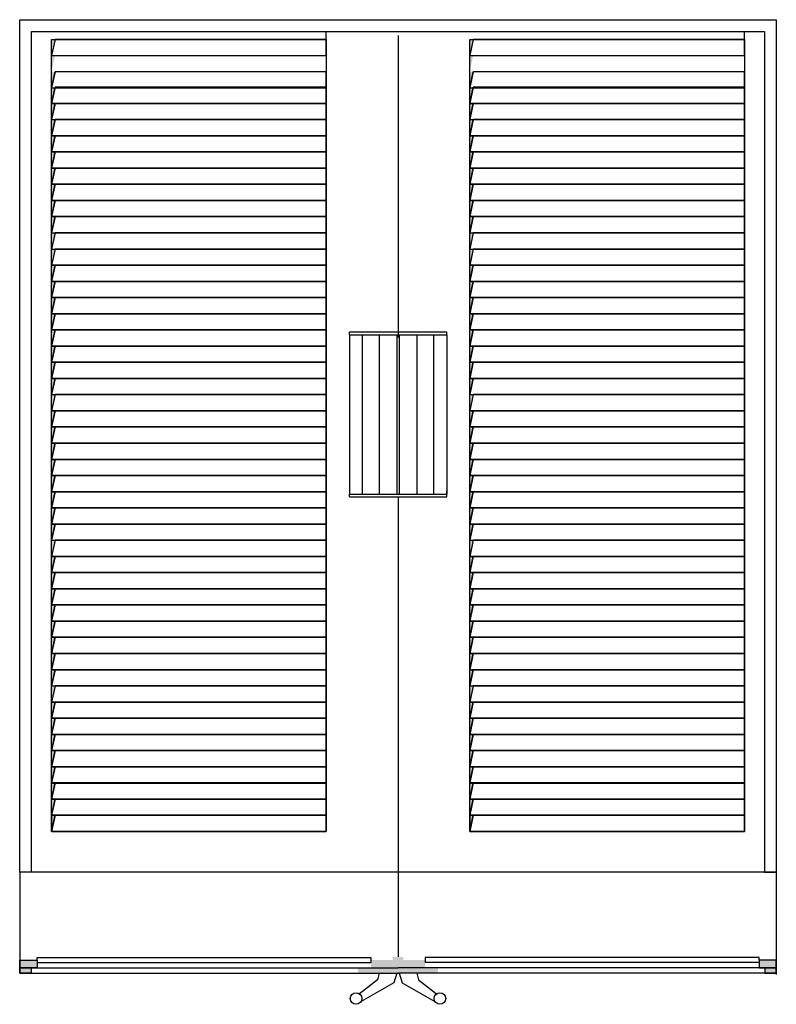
# Model space of a CAD drawing. Header units: millimetres. Extents: x 219.07 to 220.97, y 303.41 to 305.88.
import ezdxf

# ---------------------------------------------------------------- set-up
doc = ezdxf.new("R2010")
doc.units = ezdxf.units.MM

msp = doc.modelspace()

# ---------------------------------------------------------------- hatches: boundary and pattern name
for points in [[(219.1567, 305.8309), (219.148, 305.8309), (219.148, 305.7903)], [(220.2067, 305.8309), (220.198, 305.8309), (220.198, 305.7903)], [(219.1567, 305.7903), (219.148, 305.7903), (219.148, 305.7497)], [(220.2067, 305.7903), (220.198, 305.7903), (220.198, 305.7497)], [(219.1567, 305.7497), (219.148, 305.7497), (219.148, 305.7091)], [(220.2067, 305.7497), (220.198, 305.7497), (220.198, 305.7091)], [(219.1567, 305.7108), (219.148, 305.7108), (219.148, 305.6702)], [(220.2067, 305.7108), (220.198, 305.7108), (220.198, 305.6702)], [(219.1567, 305.6702), (219.148, 305.6702), (219.148, 305.6295)], [(220.2067, 305.6702), (220.198, 305.6702), (220.198, 305.6295)], [(219.1567, 305.6295), (219.148, 305.6295), (219.148, 305.5889)], [(220.2067, 305.6295), (220.198, 305.6295), (220.198, 305.5889)], [(219.1567, 305.5889), (219.148, 305.5889), (219.148, 305.5483)], [(220.2067, 305.5889), (220.198, 305.5889), (220.198, 305.5483)], [(219.1567, 305.5483), (219.148, 305.5483), (219.148, 305.5077)], [(220.2067, 305.5483), (220.198, 305.5483), (220.198, 305.5077)], [(219.1567, 305.5077), (219.148, 305.5077), (219.148, 305.4671)], [(220.2067, 305.5077), (220.198, 305.5077), (220.198, 305.4671)], [(219.1567, 305.4671), (219.148, 305.4671), (219.148, 305.4265)], [(220.2067, 305.4671), (220.198, 305.4671), (220.198, 305.4265)], [(219.1567, 305.4265), (219.148, 305.4265), (219.148, 305.3859)], [(220.2067, 305.4265), (220.198, 305.4265), (220.198, 305.3859)], [(219.1567, 305.3859), (219.148, 305.3859), (219.148, 305.3452)], [(220.2067, 305.3859), (220.198, 305.3859), (220.198, 305.3452)], [(219.1567, 305.3452), (219.148, 305.3452), (219.148, 305.3046)], [(220.2067, 305.3452), (220.198, 305.3452), (220.198, 305.3046)], [(219.1567, 305.3046), (219.148, 305.3046), (219.148, 305.264)], [(220.2067, 305.3046), (220.198, 305.3046), (220.198, 305.264)], [(219.1567, 305.264), (219.148, 305.264), (219.148, 305.2234)], [(220.2067, 305.264), (220.198, 305.264), (220.198, 305.2234)], [(219.1567, 305.2234), (219.148, 305.2234), (219.148, 305.1828)], [(220.2067, 305.2234), (220.198, 305.2234), (220.198, 305.1828)], [(219.1567, 305.1828), (219.148, 305.1828), (219.148, 305.1422)], [(220.2067, 305.1828), (220.198, 305.1828), (220.198, 305.1422)], [(219.1567, 305.1422), (219.148, 305.1422), (219.148, 305.1016)], [(220.2067, 305.1422), (220.198, 305.1422), (220.198, 305.1016)], [(219.1567, 305.1016), (219.148, 305.1016), (219.148, 305.0609)], [(220.2067, 305.1016), (220.198, 305.1016), (220.198, 305.0609)], [(219.1567, 305.0609), (219.148, 305.0609), (219.148, 305.0203)], [(220.2067, 305.0609), (220.198, 305.0609), (220.198, 305.0203)], [(219.1567, 305.0203), (219.148, 305.0203), (219.148, 304.9797)], [(220.2067, 305.0203), (220.198, 305.0203), (220.198, 304.9797)], [(219.1567, 304.9797), (219.148, 304.9797), (219.148, 304.9391)], [(220.2067, 304.9797), (220.198, 304.9797), (220.198, 304.9391)], [(219.1567, 304.9391), (219.148, 304.9391), (219.148, 304.8985)], [(220.2067, 304.9391), (220.198, 304.9391), (220.198, 304.8985)], [(219.1567, 304.8985), (219.148, 304.8985), (219.148, 304.8579)], [(220.2067, 304.8985), (220.198, 304.8985), (220.198, 304.8579)], [(219.1567, 304.8579), (219.148, 304.8579), (219.148, 304.8173)], [(220.2067, 304.8579), (220.198, 304.8579), (220.198, 304.8173)], [(219.1567, 304.8173), (219.148, 304.8173), (219.148, 304.7766)], [(220.2067, 304.8173), (220.198, 304.8173), (220.198, 304.7766)], [(219.1567, 304.7766), (219.148, 304.7766), (219.148, 304.736)], [(220.2067, 304.7766), (220.198, 304.7766), (220.198, 304.736)], [(219.1567, 304.736), (219.148, 304.736), (219.148, 304.6954)], [(220.2067, 304.736), (220.198, 304.736), (220.198, 304.6954)], [(219.1567, 304.6954), (219.148, 304.6954), (219.148, 304.6548)], [(220.2067, 304.6954), (220.198, 304.6954), (220.198, 304.6548)], [(219.1567, 304.6548), (219.148, 304.6548), (219.148, 304.6142)], [(220.2067, 304.6548), (220.198, 304.6548), (220.198, 304.6142)], [(219.1567, 304.6142), (219.148, 304.6142), (219.148, 304.5736)], [(220.2067, 304.6142), (220.198, 304.6142), (220.198, 304.5736)], [(219.1567, 304.5736), (219.148, 304.5736), (219.148, 304.533)], [(220.2067, 304.5736), (220.198, 304.5736), (220.198, 304.533)], [(219.1567, 304.533), (219.148, 304.533), (219.148, 304.4923)], [(220.2067, 304.533), (220.198, 304.533), (220.198, 304.4923)], [(219.1567, 304.4923), (219.148, 304.4923), (219.148, 304.4517)], [(220.2067, 304.4923), (220.198, 304.4923), (220.198, 304.4517)], [(219.1567, 304.4517), (219.148, 304.4517), (219.148, 304.4111)], [(220.2067, 304.4517), (220.198, 304.4517), (220.198, 304.4111)], [(219.1567, 304.4111), (219.148, 304.4111), (219.148, 304.3705)], [(220.2067, 304.4111), (220.198, 304.4111), (220.198, 304.3705)], [(219.1567, 304.3705), (219.148, 304.3705), (219.148, 304.3299)], [(220.2067, 304.3705), (220.198, 304.3705), (220.198, 304.3299)], [(219.1567, 304.3299), (219.148, 304.3299), (219.148, 304.2893)], [(220.2067, 304.3299), (220.198, 304.3299), (220.198, 304.2893)], [(219.1567, 304.2893), (219.148, 304.2893), (219.148, 304.2487)], [(220.2067, 304.2893), (220.198, 304.2893), (220.198, 304.2487)], [(219.1567, 304.2487), (219.148, 304.2487), (219.148, 304.208)], [(220.2067, 304.2487), (220.198, 304.2487), (220.198, 304.208)], [(219.1567, 304.208), (219.148, 304.208), (219.148, 304.1674)], [(220.2067, 304.208), (220.198, 304.208), (220.198, 304.1674)], [(219.1567, 304.1674), (219.148, 304.1674), (219.148, 304.1268)], [(220.2067, 304.1674), (220.198, 304.1674), (220.198, 304.1268)], [(219.1567, 304.1268), (219.148, 304.1268), (219.148, 304.0862)], [(220.2067, 304.1268), (220.198, 304.1268), (220.198, 304.0862)], [(219.1567, 304.0862), (219.148, 304.0862), (219.148, 304.0456)], [(220.2067, 304.0862), (220.198, 304.0862), (220.198, 304.0456)], [(219.1567, 304.0456), (219.148, 304.0456), (219.148, 304.005)], [(220.2067, 304.0456), (220.198, 304.0456), (220.198, 304.005)], [(219.1567, 304.005), (219.148, 304.005), (219.148, 303.9644)], [(220.2067, 304.005), (220.198, 304.005), (220.198, 303.9644)], [(219.1567, 303.9644), (219.148, 303.9644), (219.148, 303.9237)], [(220.2067, 303.9644), (220.198, 303.9644), (220.198, 303.9237)], [(219.1567, 303.9237), (219.148, 303.9237), (219.148, 303.8831)], [(220.2067, 303.9237), (220.198, 303.9237), (220.198, 303.8831)], [(219.1567, 303.8831), (219.148, 303.8831), (219.148, 303.8425)], [(220.2067, 303.8831), (220.198, 303.8831), (220.198, 303.8425)]]:
    msp.add_hatch(color=256).paths.add_polyline_path(points)
h = msp.add_hatch(color=256)
h.paths.add_polyline_path([(219.1115, 303.5002), (219.1115, 303.5195), (219.068, 303.5195), (219.068, 303.5002)])
h.paths.add_polyline_path([(219.068, 303.5002), (219.068, 303.4872), (219.0968, 303.4872), (219.0968, 303.5002)])
h = msp.add_hatch(color=256)
h.paths.add_polyline_path([(220.0306, 303.5278), (220.0043, 303.5278), (220.0043, 303.5197), (220.0306, 303.5197)])
h.paths.add_polyline_path([(220.018, 303.5197), (220.0043, 303.5197), (219.9501, 303.5197), (219.9501, 303.5002), (220.018, 303.5002)])
h.paths.add_polyline_path([(220.018, 303.5002), (219.9501, 303.5002), (219.9177, 303.5002), (219.9177, 303.4872), (220.018, 303.4872)])
h = msp.add_hatch(color=256)
h.paths.add_polyline_path([(220.0053, 303.5278), (220.0316, 303.5278), (220.0316, 303.5197), (220.0053, 303.5197)])
h.paths.add_polyline_path([(220.018, 303.5197), (220.0316, 303.5197), (220.0859, 303.5197), (220.0859, 303.5002), (220.018, 303.5002)])
h.paths.add_polyline_path([(220.018, 303.5002), (220.0859, 303.5002), (220.1183, 303.5002), (220.1183, 303.4872), (220.018, 303.4872)])
h = msp.add_hatch(color=256)
h.paths.add_polyline_path([(220.968, 303.5002), (220.968, 303.5195), (220.9245, 303.5195), (220.9245, 303.5002)])
h.paths.add_polyline_path([(220.9392, 303.5002), (220.9392, 303.4872), (220.968, 303.4872), (220.968, 303.5002)])

# ---------------------------------------------------------------- linework, layer by layer
for p, q in [((219.098, 305.8504), (220.938, 305.8504)), ((219.838, 305.8309), (219.838, 305.8504)), ((220.018, 305.8404), (220.018, 305.0827)), ((220.888, 305.8309), (220.888, 305.8504)), ((219.148, 305.7091), (219.1567, 305.7497)), ((220.198, 305.7091), (220.2067, 305.7497)), ((219.148, 305.6702), (219.1567, 305.7108)), ((220.198, 305.6702), (220.2067, 305.7108)), ((219.148, 305.6295), (219.1567, 305.6702)), ((219.1567, 305.6702), (219.148, 305.6702)), ((220.2067, 305.6702), (220.198, 305.6702)), ((220.198, 305.6295), (220.2067, 305.6702)), ((219.148, 305.5889), (219.1567, 305.6295)), ((220.198, 305.5889), (220.2067, 305.6295)), ((219.148, 305.5483), (219.1567, 305.5889)), ((219.1567, 305.5889), (219.148, 305.5889)), ((220.198, 305.5483), (220.2067, 305.5889)), ((220.2067, 305.5889), (220.198, 305.5889)), ((219.1567, 305.5483), (219.148, 305.5483)), ((219.148, 305.5077), (219.1567, 305.5483)), ((220.2067, 305.5483), (220.198, 305.5483)), ((220.198, 305.5077), (220.2067, 305.5483)), ((219.148, 305.4671), (219.1567, 305.5077)), ((219.1567, 305.5077), (219.148, 305.5077)), ((220.198, 305.4671), (220.2067, 305.5077)), ((220.2067, 305.5077), (220.198, 305.5077)), ((219.1567, 305.4671), (219.148, 305.4671)), ((219.148, 305.4265), (219.1567, 305.4671)), ((220.2067, 305.4671), (220.198, 305.4671)), ((220.198, 305.4265), (220.2067, 305.4671)), ((219.1567, 305.4265), (219.148, 305.4265)), ((219.148, 305.3859), (219.1567, 305.4265)), ((220.2067, 305.4265), (220.198, 305.4265)), ((220.198, 305.3859), (220.2067, 305.4265)), ((219.148, 305.3452), (219.1567, 305.3859)), ((219.1567, 305.3859), (219.148, 305.3859)), ((220.198, 305.3452), (220.2067, 305.3859)), ((220.2067, 305.3859), (220.198, 305.3859)), ((219.148, 305.2234), (219.1567, 305.264)), ((219.1567, 305.264), (219.148, 305.264)), ((220.2067, 305.264), (220.198, 305.264)), ((220.198, 305.2234), (220.2067, 305.264)), ((219.1567, 305.2234), (219.148, 305.2234)), ((219.148, 305.1828), (219.1567, 305.2234)), ((220.198, 305.1828), (220.2067, 305.2234)), ((220.2067, 305.2234), (220.198, 305.2234)), ((219.1567, 305.1828), (219.148, 305.1828)), ((219.148, 305.1422), (219.1567, 305.1828)), ((220.198, 305.1422), (220.2067, 305.1828)), ((220.2067, 305.1828), (220.198, 305.1828)), ((219.148, 305.1016), (219.1567, 305.1422)), ((219.1567, 305.1422), (219.148, 305.1422)), ((220.2067, 305.1422), (220.198, 305.1422)), ((220.198, 305.1016), (220.2067, 305.1422)), ((219.1567, 305.1016), (219.148, 305.1016)), ((219.148, 305.0609), (219.1567, 305.1016)), ((219.8958, 305.0895), (219.8958, 305.0965)), ((219.8958, 305.0965), (220.1402, 305.0965)), ((219.8958, 305.0895), (219.8958, 304.6895)), ((219.8958, 305.0895), (220.1402, 305.0895)), ((219.9284, 305.0895), (219.9284, 304.6895)), ((219.9704, 305.0895), (219.9704, 304.6895)), ((220.0149, 305.0895), (220.0149, 304.6895)), ((220.0211, 305.0895), (220.0211, 304.6895)), ((220.0655, 305.0895), (220.0655, 304.6895)), ((220.1075, 305.0895), (220.1075, 304.6895)), ((220.1402, 305.0895), (220.1402, 305.0965)), ((220.1402, 305.0895), (220.1402, 304.6895)), ((220.198, 305.0609), (220.2067, 305.1016)), ((220.2067, 305.1016), (220.198, 305.1016)), ((219.148, 305.0203), (219.1567, 305.0609)), ((219.1567, 305.0609), (219.148, 305.0609)), ((220.2067, 305.0609), (220.198, 305.0609)), ((220.198, 305.0203), (220.2067, 305.0609)), ((219.148, 304.9797), (219.1567, 305.0203)), ((219.1567, 305.0203), (219.148, 305.0203)), ((220.2067, 305.0203), (220.198, 305.0203)), ((220.198, 304.9797), (220.2067, 305.0203)), ((219.1567, 304.9797), (219.148, 304.9797)), ((219.148, 304.9391), (219.1567, 304.9797)), ((220.198, 304.9391), (220.2067, 304.9797)), ((220.2067, 304.9797), (220.198, 304.9797)), ((219.1567, 304.8985), (219.148, 304.8985)), ((219.148, 304.8579), (219.1567, 304.8985)), ((220.198, 304.8579), (220.2067, 304.8985)), ((220.2067, 304.8985), (220.198, 304.8985)), ((219.148, 304.8173), (219.1567, 304.8579)), ((219.1567, 304.8579), (219.148, 304.8579)), ((220.2067, 304.8579), (220.198, 304.8579)), ((220.198, 304.8173), (220.2067, 304.8579)), ((219.148, 304.7766), (219.1567, 304.8173)), ((219.1567, 304.8173), (219.148, 304.8173)), ((220.2067, 304.8173), (220.198, 304.8173)), ((220.198, 304.7766), (220.2067, 304.8173)), ((219.1567, 304.7766), (219.148, 304.7766)), ((219.148, 304.736), (219.1567, 304.7766)), ((220.198, 304.736), (220.2067, 304.7766)), ((220.2067, 304.7766), (220.198, 304.7766)), ((219.148, 304.6954), (219.1567, 304.736)), ((219.1567, 304.736), (219.148, 304.736)), ((220.2067, 304.736), (220.198, 304.736)), ((220.198, 304.6954), (220.2067, 304.736)), ((219.1567, 304.6954), (219.148, 304.6954)), ((219.148, 304.6548), (219.1567, 304.6954)), ((220.1402, 304.6824), (220.1402, 304.6975)), ((220.198, 304.6548), (220.2067, 304.6954)), ((220.2067, 304.6954), (220.198, 304.6954)), ((219.8958, 304.6824), (219.8958, 304.6895)), ((219.8958, 304.6895), (220.1402, 304.6895)), ((219.8958, 304.6824), (220.1402, 304.6824)), ((220.018, 304.6827), (220.018, 303.7404)), ((219.1567, 304.6548), (219.148, 304.6548)), ((219.148, 304.6142), (219.1567, 304.6548)), ((220.2067, 304.6548), (220.198, 304.6548)), ((220.198, 304.6142), (220.2067, 304.6548)), ((219.148, 304.5736), (219.1567, 304.6142)), ((219.1567, 304.6142), (219.148, 304.6142)), ((220.2067, 304.6142), (220.198, 304.6142)), ((220.198, 304.5736), (220.2067, 304.6142)), ((219.1567, 304.533), (219.148, 304.533)), ((219.148, 304.4923), (219.1567, 304.533)), ((220.198, 304.4923), (220.2067, 304.533)), ((220.2067, 304.533), (220.198, 304.533)), ((219.148, 304.4517), (219.1567, 304.4923)), ((219.1567, 304.4923), (219.148, 304.4923)), ((220.2067, 304.4923), (220.198, 304.4923)), ((220.198, 304.4517), (220.2067, 304.4923)), ((219.148, 304.4111), (219.1567, 304.4517)), ((219.1567, 304.4517), (219.148, 304.4517)), ((220.2067, 304.4517), (220.198, 304.4517)), ((220.198, 304.4111), (220.2067, 304.4517)), ((219.1567, 304.4111), (219.148, 304.4111)), ((219.148, 304.3705), (219.1567, 304.4111)), ((220.198, 304.3705), (220.2067, 304.4111)), ((220.2067, 304.4111), (220.198, 304.4111)), ((219.148, 304.3299), (219.1567, 304.3705)), ((219.1567, 304.3705), (219.148, 304.3705)), ((220.2067, 304.3705), (220.198, 304.3705)), ((220.198, 304.3299), (220.2067, 304.3705)), ((219.1567, 304.3299), (219.148, 304.3299)), ((219.148, 304.2893), (219.1567, 304.3299)), ((220.198, 304.2893), (220.2067, 304.3299)), ((220.2067, 304.3299), (220.198, 304.3299)), ((219.1567, 304.2893), (219.148, 304.2893)), ((219.148, 304.2487), (219.1567, 304.2893)), ((220.198, 304.2487), (220.2067, 304.2893)), ((220.2067, 304.2893), (220.198, 304.2893)), ((219.148, 304.208), (219.1567, 304.2487)), ((219.1567, 304.2487), (219.148, 304.2487)), ((220.2067, 304.2487), (220.198, 304.2487)), ((220.198, 304.208), (220.2067, 304.2487)), ((219.148, 304.1268), (219.1567, 304.1674)), ((219.1567, 304.1674), (219.148, 304.1674)), ((220.2067, 304.1674), (220.198, 304.1674)), ((220.198, 304.1268), (220.2067, 304.1674)), ((219.1567, 304.1268), (219.148, 304.1268)), ((219.148, 304.0862), (219.1567, 304.1268)), ((220.198, 304.0862), (220.2067, 304.1268)), ((220.2067, 304.1268), (220.198, 304.1268)), ((219.1567, 304.0862), (219.148, 304.0862)), ((219.148, 304.0456), (219.1567, 304.0862)), ((220.198, 304.0456), (220.2067, 304.0862)), ((220.2067, 304.0862), (220.198, 304.0862)), ((219.148, 304.005), (219.1567, 304.0456)), ((219.1567, 304.0456), (219.148, 304.0456)), ((220.2067, 304.0456), (220.198, 304.0456)), ((220.198, 304.005), (220.2067, 304.0456)), ((219.1567, 304.005), (219.148, 304.005)), ((219.148, 303.9644), (219.1567, 304.005)), ((220.198, 303.9644), (220.2067, 304.005)), ((220.2067, 304.005), (220.198, 304.005)), ((219.148, 303.9237), (219.1567, 303.9644)), ((219.1567, 303.9644), (219.148, 303.9644)), ((220.2067, 303.9644), (220.198, 303.9644)), ((220.198, 303.9237), (220.2067, 303.9644)), ((219.148, 303.8831), (219.1567, 303.9237)), ((219.1567, 303.9237), (219.148, 303.9237)), ((220.2067, 303.9237), (220.198, 303.9237)), ((220.198, 303.8831), (220.2067, 303.9237)), ((219.148, 303.8831), (219.148, 303.8425)), ((219.1567, 303.8831), (219.148, 303.8831)), ((219.148, 303.8425), (219.1567, 303.8831)), ((220.198, 303.8425), (220.2067, 303.8831)), ((220.198, 303.8831), (220.198, 303.8425)), ((220.2067, 303.8831), (220.198, 303.8831)), ((219.148, 303.8425), (219.838, 303.8425)), ((220.198, 303.8425), (220.888, 303.8425)), ((219.068, 303.7404), (219.068, 303.4872)), ((219.1357, 303.7404), (219.068, 303.7404)), ((220.018, 303.7404), (220.018, 303.5278)), ((220.018, 303.7404), (220.018, 303.5278)), ((220.938, 303.7404), (220.968, 303.7404)), ((220.968, 303.7404), (220.968, 303.4872)), ((220.968, 303.7404), (220.968, 303.4832)), ((219.1115, 303.5195), (219.1115, 303.5262)), ((219.1115, 303.5262), (219.9501, 303.5262)), ((219.1115, 303.5132), (219.9501, 303.5132)), ((219.9501, 303.5262), (219.9501, 303.5132)), ((220.9245, 303.5262), (220.0859, 303.5262)), ((220.0859, 303.5262), (220.0859, 303.5132)), ((220.9245, 303.5132), (220.0859, 303.5132)), ((220.9245, 303.5195), (220.9245, 303.5262)), ((219.068, 303.5002), (220.018, 303.5002)), ((219.068, 303.4872), (220.018, 303.4872)), ((219.9704, 303.4872), (219.9662, 303.4698)), ((220.0149, 303.4872), (220.0077, 303.4629)), ((220.968, 303.5002), (220.018, 303.5002)), ((220.968, 303.4872), (220.018, 303.4872)), ((220.0211, 303.4872), (220.0283, 303.4629)), ((220.0655, 303.4872), (220.0698, 303.4698)), ((219.9662, 303.4698), (219.9212, 303.435)), ((220.0077, 303.4629), (219.9252, 303.4158)), ((220.0283, 303.4629), (220.1107, 303.4158)), ((220.0698, 303.4698), (220.1148, 303.435))]:
    msp.add_line(p, q)
for points in [[(219.068, 305.8804), (220.968, 305.8804), (220.968, 303.7404), (219.068, 303.7404)], [(219.098, 305.8504), (220.938, 305.8504), (220.938, 303.7404), (219.098, 303.7404)], [(219.148, 305.7903), (219.838, 305.7903), (219.838, 305.8309), (219.1567, 305.8309)], [(219.148, 305.8309), (219.838, 305.8309), (219.838, 303.9627), (219.148, 303.9627)], [(219.148, 305.8309), (219.838, 305.8309), (219.838, 303.8425), (219.148, 303.8425)], [(220.198, 305.7903), (220.888, 305.7903), (220.888, 305.8309), (220.2067, 305.8309)], [(220.198, 305.8309), (220.888, 305.8309), (220.888, 303.9627), (220.198, 303.9627)], [(220.198, 305.8309), (220.888, 305.8309), (220.888, 303.8425), (220.198, 303.8425)], [(219.148, 305.7091), (219.838, 305.7091), (219.838, 305.7497), (219.1567, 305.7497)], [(219.148, 305.7091), (219.838, 305.7091), (219.838, 305.7497), (219.1567, 305.7497)], [(220.198, 305.7091), (220.888, 305.7091), (220.888, 305.7497), (220.2067, 305.7497)], [(220.198, 305.7091), (220.888, 305.7091), (220.888, 305.7497), (220.2067, 305.7497)], [(219.148, 305.6702), (219.838, 305.6702), (219.838, 305.7108), (219.1567, 305.7108)], [(219.148, 305.6702), (219.838, 305.6702), (219.838, 305.7108), (219.1567, 305.7108)], [(220.198, 305.6702), (220.888, 305.6702), (220.888, 305.7108), (220.2067, 305.7108)], [(220.198, 305.6702), (220.888, 305.6702), (220.888, 305.7108), (220.2067, 305.7108)], [(219.148, 305.6295), (219.838, 305.6295), (219.838, 305.6702), (219.1567, 305.6702)], [(219.148, 305.6295), (219.838, 305.6295), (219.838, 305.6702), (219.1567, 305.6702)], [(220.198, 305.6295), (220.888, 305.6295), (220.888, 305.6702), (220.2067, 305.6702)], [(220.198, 305.6295), (220.888, 305.6295), (220.888, 305.6702), (220.2067, 305.6702)], [(219.148, 305.5889), (219.838, 305.5889), (219.838, 305.6295), (219.1567, 305.6295)], [(219.148, 305.5889), (219.838, 305.5889), (219.838, 305.6295), (219.1567, 305.6295)], [(220.198, 305.5889), (220.888, 305.5889), (220.888, 305.6295), (220.2067, 305.6295)], [(220.198, 305.5889), (220.888, 305.5889), (220.888, 305.6295), (220.2067, 305.6295)], [(219.148, 305.5483), (219.838, 305.5483), (219.838, 305.5889), (219.1567, 305.5889)], [(219.148, 305.5483), (219.838, 305.5483), (219.838, 305.5889), (219.1567, 305.5889)], [(220.198, 305.5483), (220.888, 305.5483), (220.888, 305.5889), (220.2067, 305.5889)], [(220.198, 305.5483), (220.888, 305.5483), (220.888, 305.5889), (220.2067, 305.5889)], [(219.148, 305.5077), (219.838, 305.5077), (219.838, 305.5483), (219.1567, 305.5483)], [(219.148, 305.5077), (219.838, 305.5077), (219.838, 305.5483), (219.1567, 305.5483)], [(220.198, 305.5077), (220.888, 305.5077), (220.888, 305.5483), (220.2067, 305.5483)], [(220.198, 305.5077), (220.888, 305.5077), (220.888, 305.5483), (220.2067, 305.5483)], [(219.148, 305.4671), (219.838, 305.4671), (219.838, 305.5077), (219.1567, 305.5077)], [(219.148, 305.4671), (219.838, 305.4671), (219.838, 305.5077), (219.1567, 305.5077)], [(220.198, 305.4671), (220.888, 305.4671), (220.888, 305.5077), (220.2067, 305.5077)], [(220.198, 305.4671), (220.888, 305.4671), (220.888, 305.5077), (220.2067, 305.5077)], [(219.148, 305.4265), (219.838, 305.4265), (219.838, 305.4671), (219.1567, 305.4671)], [(219.148, 305.4265), (219.838, 305.4265), (219.838, 305.4671), (219.1567, 305.4671)], [(220.198, 305.4265), (220.888, 305.4265), (220.888, 305.4671), (220.2067, 305.4671)], [(220.198, 305.4265), (220.888, 305.4265), (220.888, 305.4671), (220.2067, 305.4671)], [(219.148, 305.3859), (219.838, 305.3859), (219.838, 305.4265), (219.1567, 305.4265)], [(219.148, 305.3859), (219.838, 305.3859), (219.838, 305.4265), (219.1567, 305.4265)], [(220.198, 305.3859), (220.888, 305.3859), (220.888, 305.4265), (220.2067, 305.4265)], [(220.198, 305.3859), (220.888, 305.3859), (220.888, 305.4265), (220.2067, 305.4265)], [(219.148, 305.3452), (219.838, 305.3452), (219.838, 305.3859), (219.1567, 305.3859)], [(220.198, 305.3452), (220.888, 305.3452), (220.888, 305.3859), (220.2067, 305.3859)], [(219.148, 305.3046), (219.838, 305.3046), (219.838, 305.3452), (219.1567, 305.3452)], [(220.198, 305.3046), (220.888, 305.3046), (220.888, 305.3452), (220.2067, 305.3452)], [(219.148, 305.264), (219.838, 305.264), (219.838, 305.3046), (219.1567, 305.3046)], [(220.198, 305.264), (220.888, 305.264), (220.888, 305.3046), (220.2067, 305.3046)], [(219.148, 305.2234), (219.838, 305.2234), (219.838, 305.264), (219.1567, 305.264)], [(219.148, 305.2234), (219.838, 305.2234), (219.838, 305.264), (219.1567, 305.264)], [(220.198, 305.2234), (220.888, 305.2234), (220.888, 305.264), (220.2067, 305.264)], [(220.198, 305.2234), (220.888, 305.2234), (220.888, 305.264), (220.2067, 305.264)], [(219.148, 305.1828), (219.838, 305.1828), (219.838, 305.2234), (219.1567, 305.2234)], [(219.148, 305.1828), (219.838, 305.1828), (219.838, 305.2234), (219.1567, 305.2234)], [(220.198, 305.1828), (220.888, 305.1828), (220.888, 305.2234), (220.2067, 305.2234)], [(220.198, 305.1828), (220.888, 305.1828), (220.888, 305.2234), (220.2067, 305.2234)], [(219.148, 305.1422), (219.838, 305.1422), (219.838, 305.1828), (219.1567, 305.1828)], [(219.148, 305.1422), (219.838, 305.1422), (219.838, 305.1828), (219.1567, 305.1828)], [(220.198, 305.1422), (220.888, 305.1422), (220.888, 305.1828), (220.2067, 305.1828)], [(220.198, 305.1422), (220.888, 305.1422), (220.888, 305.1828), (220.2067, 305.1828)], [(219.148, 305.1016), (219.838, 305.1016), (219.838, 305.1422), (219.1567, 305.1422)], [(219.148, 305.1016), (219.838, 305.1016), (219.838, 305.1422), (219.1567, 305.1422)], [(220.198, 305.1016), (220.888, 305.1016), (220.888, 305.1422), (220.2067, 305.1422)], [(220.198, 305.1016), (220.888, 305.1016), (220.888, 305.1422), (220.2067, 305.1422)], [(219.148, 305.0609), (219.838, 305.0609), (219.838, 305.1016), (219.1567, 305.1016)], [(219.148, 305.0609), (219.838, 305.0609), (219.838, 305.1016), (219.1567, 305.1016)], [(220.198, 305.0609), (220.888, 305.0609), (220.888, 305.1016), (220.2067, 305.1016)], [(220.198, 305.0609), (220.888, 305.0609), (220.888, 305.1016), (220.2067, 305.1016)], [(219.148, 305.0203), (219.838, 305.0203), (219.838, 305.0609), (219.1567, 305.0609)], [(219.148, 305.0203), (219.838, 305.0203), (219.838, 305.0609), (219.1567, 305.0609)], [(220.198, 305.0203), (220.888, 305.0203), (220.888, 305.0609), (220.2067, 305.0609)], [(220.198, 305.0203), (220.888, 305.0203), (220.888, 305.0609), (220.2067, 305.0609)], [(219.148, 304.9797), (219.838, 304.9797), (219.838, 305.0203), (219.1567, 305.0203)], [(219.148, 304.9797), (219.838, 304.9797), (219.838, 305.0203), (219.1567, 305.0203)], [(220.198, 304.9797), (220.888, 304.9797), (220.888, 305.0203), (220.2067, 305.0203)], [(220.198, 304.9797), (220.888, 304.9797), (220.888, 305.0203), (220.2067, 305.0203)], [(219.148, 304.9391), (219.838, 304.9391), (219.838, 304.9797), (219.1567, 304.9797)], [(220.198, 304.9391), (220.888, 304.9391), (220.888, 304.9797), (220.2067, 304.9797)], [(219.148, 304.8985), (219.838, 304.8985), (219.838, 304.9391), (219.1567, 304.9391)], [(220.198, 304.8985), (220.888, 304.8985), (220.888, 304.9391), (220.2067, 304.9391)], [(219.148, 304.8579), (219.838, 304.8579), (219.838, 304.8985), (219.1567, 304.8985)], [(219.148, 304.8579), (219.838, 304.8579), (219.838, 304.8985), (219.1567, 304.8985)], [(220.198, 304.8579), (220.888, 304.8579), (220.888, 304.8985), (220.2067, 304.8985)], [(220.198, 304.8579), (220.888, 304.8579), (220.888, 304.8985), (220.2067, 304.8985)], [(219.148, 304.8173), (219.838, 304.8173), (219.838, 304.8579), (219.1567, 304.8579)], [(219.148, 304.8173), (219.838, 304.8173), (219.838, 304.8579), (219.1567, 304.8579)], [(220.198, 304.8173), (220.888, 304.8173), (220.888, 304.8579), (220.2067, 304.8579)], [(220.198, 304.8173), (220.888, 304.8173), (220.888, 304.8579), (220.2067, 304.8579)], [(219.148, 304.7766), (219.838, 304.7766), (219.838, 304.8173), (219.1567, 304.8173)], [(219.148, 304.7766), (219.838, 304.7766), (219.838, 304.8173), (219.1567, 304.8173)], [(220.198, 304.7766), (220.888, 304.7766), (220.888, 304.8173), (220.2067, 304.8173)], [(220.198, 304.7766), (220.888, 304.7766), (220.888, 304.8173), (220.2067, 304.8173)], [(219.148, 304.736), (219.838, 304.736), (219.838, 304.7766), (219.1567, 304.7766)], [(219.148, 304.736), (219.838, 304.736), (219.838, 304.7766), (219.1567, 304.7766)], [(220.198, 304.736), (220.888, 304.736), (220.888, 304.7766), (220.2067, 304.7766)], [(220.198, 304.736), (220.888, 304.736), (220.888, 304.7766), (220.2067, 304.7766)], [(219.148, 304.6954), (219.838, 304.6954), (219.838, 304.736), (219.1567, 304.736)], [(219.148, 304.6954), (219.838, 304.6954), (219.838, 304.736), (219.1567, 304.736)], [(220.198, 304.6954), (220.888, 304.6954), (220.888, 304.736), (220.2067, 304.736)], [(220.198, 304.6954), (220.888, 304.6954), (220.888, 304.736), (220.2067, 304.736)], [(219.148, 304.6548), (219.838, 304.6548), (219.838, 304.6954), (219.1567, 304.6954)], [(219.148, 304.6548), (219.838, 304.6548), (219.838, 304.6954), (219.1567, 304.6954)], [(220.198, 304.6548), (220.888, 304.6548), (220.888, 304.6954), (220.2067, 304.6954)], [(220.198, 304.6548), (220.888, 304.6548), (220.888, 304.6954), (220.2067, 304.6954)], [(219.148, 304.6142), (219.838, 304.6142), (219.838, 304.6548), (219.1567, 304.6548)], [(219.148, 304.6142), (219.838, 304.6142), (219.838, 304.6548), (219.1567, 304.6548)], [(220.198, 304.6142), (220.888, 304.6142), (220.888, 304.6548), (220.2067, 304.6548)], [(220.198, 304.6142), (220.888, 304.6142), (220.888, 304.6548), (220.2067, 304.6548)], [(219.148, 304.5736), (219.838, 304.5736), (219.838, 304.6142), (219.1567, 304.6142)], [(220.198, 304.5736), (220.888, 304.5736), (220.888, 304.6142), (220.2067, 304.6142)], [(219.148, 304.533), (219.838, 304.533), (219.838, 304.5736), (219.1567, 304.5736)], [(220.198, 304.533), (220.888, 304.533), (220.888, 304.5736), (220.2067, 304.5736)], [(219.148, 304.4923), (219.838, 304.4923), (219.838, 304.533), (219.1567, 304.533)], [(219.148, 304.4923), (219.838, 304.4923), (219.838, 304.533), (219.1567, 304.533)], [(220.198, 304.4923), (220.888, 304.4923), (220.888, 304.533), (220.2067, 304.533)], [(220.198, 304.4923), (220.888, 304.4923), (220.888, 304.533), (220.2067, 304.533)], [(219.148, 304.4517), (219.838, 304.4517), (219.838, 304.4923), (219.1567, 304.4923)], [(219.148, 304.4517), (219.838, 304.4517), (219.838, 304.4923), (219.1567, 304.4923)], [(220.198, 304.4517), (220.888, 304.4517), (220.888, 304.4923), (220.2067, 304.4923)], [(220.198, 304.4517), (220.888, 304.4517), (220.888, 304.4923), (220.2067, 304.4923)], [(219.148, 304.4111), (219.838, 304.4111), (219.838, 304.4517), (219.1567, 304.4517)], [(219.148, 304.4111), (219.838, 304.4111), (219.838, 304.4517), (219.1567, 304.4517)], [(220.198, 304.4111), (220.888, 304.4111), (220.888, 304.4517), (220.2067, 304.4517)], [(220.198, 304.4111), (220.888, 304.4111), (220.888, 304.4517), (220.2067, 304.4517)], [(219.148, 304.3705), (219.838, 304.3705), (219.838, 304.4111), (219.1567, 304.4111)], [(219.148, 304.3705), (219.838, 304.3705), (219.838, 304.4111), (219.1567, 304.4111)], [(220.198, 304.3705), (220.888, 304.3705), (220.888, 304.4111), (220.2067, 304.4111)], [(220.198, 304.3705), (220.888, 304.3705), (220.888, 304.4111), (220.2067, 304.4111)], [(219.148, 304.3299), (219.838, 304.3299), (219.838, 304.3705), (219.1567, 304.3705)], [(219.148, 304.3299), (219.838, 304.3299), (219.838, 304.3705), (219.1567, 304.3705)], [(220.198, 304.3299), (220.888, 304.3299), (220.888, 304.3705), (220.2067, 304.3705)], [(220.198, 304.3299), (220.888, 304.3299), (220.888, 304.3705), (220.2067, 304.3705)], [(219.148, 304.2893), (219.838, 304.2893), (219.838, 304.3299), (219.1567, 304.3299)], [(219.148, 304.2893), (219.838, 304.2893), (219.838, 304.3299), (219.1567, 304.3299)], [(220.198, 304.2893), (220.888, 304.2893), (220.888, 304.3299), (220.2067, 304.3299)], [(220.198, 304.2893), (220.888, 304.2893), (220.888, 304.3299), (220.2067, 304.3299)], [(219.148, 304.2487), (219.838, 304.2487), (219.838, 304.2893), (219.1567, 304.2893)], [(219.148, 304.2487), (219.838, 304.2487), (219.838, 304.2893), (219.1567, 304.2893)], [(220.198, 304.2487), (220.888, 304.2487), (220.888, 304.2893), (220.2067, 304.2893)], [(220.198, 304.2487), (220.888, 304.2487), (220.888, 304.2893), (220.2067, 304.2893)], [(219.148, 304.208), (219.838, 304.208), (219.838, 304.2487), (219.1567, 304.2487)], [(220.198, 304.208), (220.888, 304.208), (220.888, 304.2487), (220.2067, 304.2487)], [(219.148, 304.1674), (219.838, 304.1674), (219.838, 304.208), (219.1567, 304.208)], [(220.198, 304.1674), (220.888, 304.1674), (220.888, 304.208), (220.2067, 304.208)], [(219.148, 304.1268), (219.838, 304.1268), (219.838, 304.1674), (219.1567, 304.1674)], [(219.148, 304.1268), (219.838, 304.1268), (219.838, 304.1674), (219.1567, 304.1674)], [(220.198, 304.1268), (220.888, 304.1268), (220.888, 304.1674), (220.2067, 304.1674)], [(220.198, 304.1268), (220.888, 304.1268), (220.888, 304.1674), (220.2067, 304.1674)], [(219.148, 304.0862), (219.838, 304.0862), (219.838, 304.1268), (219.1567, 304.1268)], [(219.148, 304.0862), (219.838, 304.0862), (219.838, 304.1268), (219.1567, 304.1268)], [(220.198, 304.0862), (220.888, 304.0862), (220.888, 304.1268), (220.2067, 304.1268)], [(220.198, 304.0862), (220.888, 304.0862), (220.888, 304.1268), (220.2067, 304.1268)], [(219.148, 304.0456), (219.838, 304.0456), (219.838, 304.0862), (219.1567, 304.0862)], [(219.148, 304.0456), (219.838, 304.0456), (219.838, 304.0862), (219.1567, 304.0862)], [(220.198, 304.0456), (220.888, 304.0456), (220.888, 304.0862), (220.2067, 304.0862)], [(220.198, 304.0456), (220.888, 304.0456), (220.888, 304.0862), (220.2067, 304.0862)], [(219.148, 304.005), (219.838, 304.005), (219.838, 304.0456), (219.1567, 304.0456)], [(219.148, 304.005), (219.838, 304.005), (219.838, 304.0456), (219.1567, 304.0456)], [(220.198, 304.005), (220.888, 304.005), (220.888, 304.0456), (220.2067, 304.0456)], [(220.198, 304.005), (220.888, 304.005), (220.888, 304.0456), (220.2067, 304.0456)], [(219.148, 303.9644), (219.838, 303.9644), (219.838, 304.005), (219.1567, 304.005)], [(219.148, 303.9644), (219.838, 303.9644), (219.838, 304.005), (219.1567, 304.005)], [(220.198, 303.9644), (220.888, 303.9644), (220.888, 304.005), (220.2067, 304.005)], [(220.198, 303.9644), (220.888, 303.9644), (220.888, 304.005), (220.2067, 304.005)], [(219.148, 303.9237), (219.838, 303.9237), (219.838, 303.9644), (219.1567, 303.9644)], [(219.148, 303.9237), (219.838, 303.9237), (219.838, 303.9644), (219.1567, 303.9644)], [(220.198, 303.9237), (220.888, 303.9237), (220.888, 303.9644), (220.2067, 303.9644)], [(220.198, 303.9237), (220.888, 303.9237), (220.888, 303.9644), (220.2067, 303.9644)], [(219.148, 303.8831), (219.838, 303.8831), (219.838, 303.9237), (219.1567, 303.9237)], [(219.148, 303.8831), (219.838, 303.8831), (219.838, 303.9237), (219.1567, 303.9237)], [(220.198, 303.8831), (220.888, 303.8831), (220.888, 303.9237), (220.2067, 303.9237)], [(220.198, 303.8831), (220.888, 303.8831), (220.888, 303.9237), (220.2067, 303.9237)], [(219.148, 303.8425), (219.838, 303.8425), (219.838, 303.8831), (219.1567, 303.8831)], [(220.198, 303.8425), (220.888, 303.8425), (220.888, 303.8831), (220.2067, 303.8831)], [(219.068, 303.5195), (219.1115, 303.5195), (219.1115, 303.5002), (219.068, 303.5002)], [(220.968, 303.5195), (220.9245, 303.5195), (220.9245, 303.5002), (220.968, 303.5002)], [(219.068, 303.5002), (219.0968, 303.5002), (219.0968, 303.4872), (219.068, 303.4872)], [(220.968, 303.5002), (220.9392, 303.5002), (220.9392, 303.4872), (220.968, 303.4872)]]:
    msp.add_lwpolyline(points, close=True)
for centre in [(219.9127, 303.4232), (220.1233, 303.4232)]:
    msp.add_circle(centre, 0.0145)

doc.saveas('drawing.dxf')
